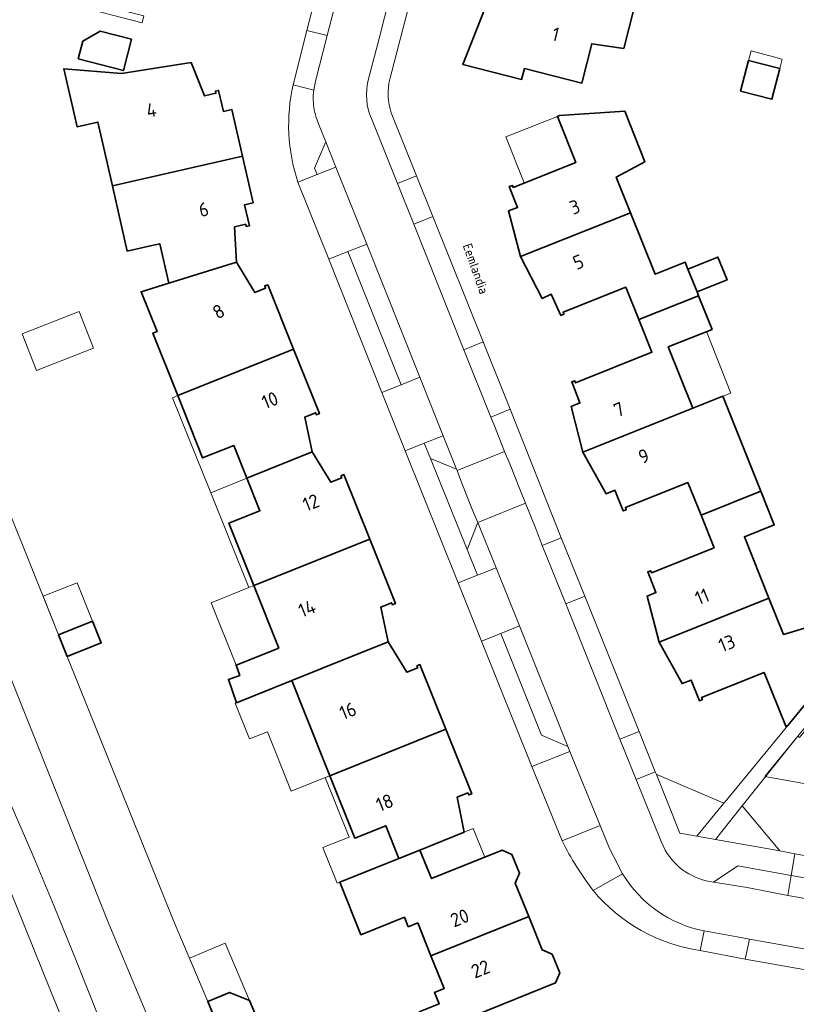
# Model space of a CAD drawing. Header units: metres. Extents: x 149984 to 156489, y 469398 to 478068.
# Tile 184 of 256: x 153750 to 153826, y 471643 to 471739. Entities that reach past the tile are written whole.
import ezdxf
from ezdxf.enums import TextEntityAlignment as Align

# ---------------------------------------------------------------- set-up
doc = ezdxf.new("R2010")
doc.units = ezdxf.units.M
doc.header["$LTSCALE"] = 0.75
for name, color, linetype, lineweight in [('B-WE-GR-BEPLANTING_CULTUUR_HEESTERS-GV', 252, 'Continuous', 18), ('B-WE-GR-BEPLANTING_CULTUUR_ROOS-GV', 252, 'Continuous', 18), ('B-WE-OG-BEBOUWING-GV', 6, 'Continuous', 35), ('B-WE-OG-BEBOUWING-T18', 1, 'Continuous', 18), ('B-WE-OG-BEBOUWING_LUIFEL-GV', 6, 'Continuous', 18), ('B-WE-OG-BEBOUWING_OVERBOUWING-GV', 6, 'Continuous', 18), ('B-WE-OG-TERREIN_BEGROEID-GV', 252, 'Continuous', 18), ('B-WE-OG-TERREIN_ERF-GV', 252, 'Continuous', 18), ('B-WE-OG-TOPOGRAFIE-T18', 7, 'Continuous', 18), ('B-WE-VH-GESLOTENVERHARDING_ASFALT-GV', 252, 'Continuous', 18), ('B-WE-VH-OPENVERHARDING_BETONSTRAATSTEEN-GV', 252, 'Continuous', 18), ('B-WE-VH-OPENVERHARDING_TEGEL-GV', 252, 'Continuous', 18)]:
    doc.layers.add(name, color=color, linetype=linetype, lineweight=lineweight)
doc.styles.add('NLCS-ISO-M500-T18', font='NLCS-ISO.ttf', dxfattribs={"height": 0.9})
doc.styles.add('NLCS-ISO-M750-T18', font='NLCS-ISO.ttf', dxfattribs={"height": 1.35})

msp = doc.modelspace()

# ---------------------------------------------------------------- linework, layer by layer
at = {"layer": 'B-WE-GR-BEPLANTING_CULTUUR_HEESTERS-GV', "flags": 128}
for points in [[(153769.715, 471639.568), (153768.35, 471642.802), (153764.976, 471650.794), (153754.634, 471676.536), (153753.79, 471678.637), (153746.036, 471697.938)], [(153742.957, 471689.761), (153758.701, 471650.394), (153763.741, 471638.352)]]:
    msp.add_lwpolyline(points, dxfattribs=at)
for points in [[(153812.241, 471665.008), (153812.193, 471664.989), (153814.483, 471659.256), (153816.121, 471658.972), (153818.773, 471662.2)], [(153817.947, 471658.644), (153824.249, 471657.521), (153820.581, 471661.947)]]:
    msp.add_lwpolyline(points, close=True, dxfattribs=at)
at = {"layer": 'B-WE-GR-BEPLANTING_CULTUUR_ROOS-GV', "flags": 128}
msp.add_lwpolyline([(153793.695, 471686.972), (153794.741, 471689.626), (153794.234, 471690.833), (153793.172, 471693.48), (153792.723, 471694.717), (153792.666, 471694.83), (153790.111, 471695.881)], close=True, dxfattribs=at)
at = {"layer": 'B-WE-OG-BEBOUWING-GV', "flags": 128}
for points in [[(153805.225, 471742.966), (153804.38, 471743.182), (153803.535, 471739.879), (153797.169, 471741.504), (153797.22, 471741.706), (153796.908, 471741.787), (153796.361, 471739.683), (153795.449, 471739.916), (153793.273, 471734.396), (153799.024, 471732.927), (153799.296, 471733.993), (153804.893, 471732.563), (153805.871, 471736.409), (153808.998, 471735.954), (153810.452, 471741.629), (153805.564, 471742.879)], [(153760.918, 471736.86), (153757.854, 471737.657), (153756.146, 471736.655), (153755.7, 471734.943), (153760.12, 471733.792)], [(153759.044, 471722.524), (153770.92, 471725.249), (153771.749, 471725.438), (153770.709, 471729.997), (153769.882, 471729.808), (153769.415, 471731.86), (153769.104, 471731.789), (153769.153, 471731.575), (153768.052, 471731.321), (153766.734, 471734.594), (153759.916, 471733.524), (153754.291, 471733.956), (153755.61, 471728.286), (153757.633, 471728.757)], [(153820.418, 471731.791), (153823.468, 471730.999), (153824.247, 471734), (153821.197, 471734.792)], [(153809.667, 471719.889), (153808.269, 471723.387), (153811.062, 471724.878), (153809.09, 471729.834), (153802.711, 471729.397), (153802.513, 471729.317), (153804.308, 471724.812), (153798.196, 471722.375), (153798.114, 471722.577), (153797.815, 471722.457), (153798.624, 471720.427), (153797.75, 471720.079), (153798.916, 471715.61)], [(153764.54, 471713.014), (153771.169, 471715.071), (153770.969, 471718.52), (153772.067, 471718.77), (153772.114, 471718.556), (153772.428, 471718.628), (153771.959, 471720.685), (153772.788, 471720.874), (153771.749, 471725.438), (153770.92, 471725.249), (153759.044, 471722.524), (153759.079, 471722.37), (153760.486, 471716.151), (153762.596, 471716.628), (153763.669, 471716.869)], [(153798.916, 471715.61), (153801.024, 471711.52), (153801.913, 471711.929), (153802.853, 471709.866), (153803.151, 471709.981), (153803.07, 471710.185), (153809.193, 471712.639), (153810.466, 471709.465), (153816.312, 471711.777), (153816.155, 471712.169), (153815.267, 471714.39), (153815.002, 471715.053), (153812.069, 471713.881), (153809.667, 471719.889)], [(153776.741, 471706.572), (153774.224, 471712.859), (153773.927, 471712.74), (153774.009, 471712.536), (153772.96, 471712.117), (153771.169, 471715.071), (153764.54, 471713.014), (153761.844, 471712.177), (153763.403, 471708.291), (153762.984, 471708.123), (153765.423, 471702.022)], [(153815.267, 471714.39), (153816.155, 471712.169), (153819.084, 471713.34), (153818.196, 471715.561)], [(153815.743, 471700.787), (153813.343, 471706.79), (153817.622, 471708.499), (153816.312, 471711.777), (153810.466, 471709.465), (153811.749, 471706.266), (153804.291, 471703.274), (153804.209, 471703.478), (153803.912, 471703.36), (153804.722, 471701.315), (153803.849, 471700.968), (153805.015, 471696.503)], [(153778.552, 471696.529), (153777.838, 471699.932), (153778.887, 471700.356), (153778.969, 471700.152), (153779.264, 471700.269), (153776.741, 471706.572), (153765.423, 471702.022), (153767.858, 471695.93), (153770.913, 471697.15), (153772.187, 471693.955)], [(153815.743, 471700.787), (153805.015, 471696.503), (153807.265, 471692.436), (153808.139, 471692.785), (153808.949, 471690.762), (153809.244, 471690.879), (153809.162, 471691.083), (153815.265, 471693.534), (153816.544, 471690.351), (153822.398, 471692.675), (153821.085, 471695.96), (153818.686, 471701.962)], [(153778.552, 471696.529), (153772.187, 471693.955), (153773.456, 471690.773), (153770.41, 471689.556), (153772.851, 471683.456), (153784.175, 471688.004), (153781.655, 471694.301), (153781.361, 471694.183), (153781.444, 471693.98), (153780.389, 471693.558)], [(153823.176, 471682.246), (153820.784, 471688.227), (153823.708, 471689.397), (153822.398, 471692.675), (153816.544, 471690.351), (153817.824, 471687.163), (153811.719, 471684.711), (153811.637, 471684.915), (153811.337, 471684.795), (153812.142, 471682.77), (153811.278, 471682.427), (153812.457, 471677.931)], [(153779.579, 471675.383), (153785.978, 471677.95), (153785.27, 471681.365), (153786.319, 471681.786), (153786.401, 471681.582), (153786.698, 471681.7), (153784.175, 471688.004), (153772.851, 471683.456), (153775.29, 471677.36), (153771.122, 471675.692), (153771.476, 471674.683), (153770.379, 471674.298), (153771.18, 471672.017), (153776.557, 471674.172)], [(153823.176, 471682.246), (153812.457, 471677.931), (153814.698, 471673.883), (153815.579, 471674.232), (153816.386, 471672.204), (153816.681, 471672.319), (153816.6, 471672.524), (153822.713, 471674.973), (153824.816, 471669.721), (153825.011, 471669.793), (153829.411, 471675.173), (153827.641, 471679.579), (153824.602, 471678.681)], [(153754.634, 471676.536), (153757.951, 471677.869), (153757.107, 471679.97), (153753.79, 471678.637)], [(153780.28, 471664.883), (153791.616, 471669.434), (153789.087, 471675.735), (153788.789, 471675.616), (153788.87, 471675.411), (153787.81, 471674.993), (153785.978, 471677.95), (153779.579, 471675.383), (153776.557, 471674.172), (153777.832, 471670.991)], [(153791.616, 471669.434), (153780.28, 471664.883), (153782.724, 471658.786), (153785.751, 471659.995), (153787.036, 471656.778), (153789.08, 471657.594), (153793.42, 471659.374), (153792.709, 471662.778), (153793.771, 471663.199), (153793.854, 471662.995), (153794.152, 471663.115)], [(153789.08, 471657.594), (153787.036, 471656.778), (153781.258, 471654.47), (153783.317, 471649.336), (153787.57, 471651.054), (153787.948, 471650.118), (153788.866, 471650.487), (153790.159, 471647.278), (153799.713, 471651.125), (153798.399, 471654.386), (153798.826, 471655.344), (153798.076, 471657.192), (153797.103, 471657.613), (153790.226, 471654.826)], [(153790.159, 471647.278), (153791.45, 471644.072), (153790.513, 471643.695), (153790.964, 471642.573), (153789.017, 471641.79), (153791.529, 471635.54), (153793.103, 471634.261), (153791.072, 471631.774), (153793.886, 471629.491), (153798.037, 471634.591), (153795.213, 471636.885), (153794.864, 471636.479), (153793.074, 471640.894), (153802.331, 471644.634), (153802.742, 471645.598), (153801.988, 471647.454), (153801.028, 471647.86), (153799.713, 471651.125)], [(153773.214, 471641.045), (153772.432, 471642.897), (153770.467, 471643.696), (153768.35, 471642.802), (153769.715, 471639.568)]]:
    msp.add_lwpolyline(points, close=True, dxfattribs=at)
at = {"layer": 'B-WE-OG-BEBOUWING_LUIFEL-GV', "flags": 128}
for points in [[(153761.846, 471750.853), (153754.999, 471752.6), (153752.748, 471743.78), (153755.864, 471742.985), (153755.154, 471740.203), (153761.951, 471738.468), (153762.121, 471739.135), (153755.961, 471740.707), (153757.821, 471748.01), (153757.608, 471748.064), (153757.687, 471748.375), (153760.999, 471747.531)], [(153821.197, 471734.792), (153824.247, 471734), (153824.486, 471734.919), (153821.435, 471735.711)], [(153799.279, 471722.807), (153804.308, 471724.812), (153802.513, 471729.317), (153797.484, 471727.313)], [(153817.074, 471708.28), (153813.343, 471706.79), (153815.743, 471700.787), (153819.472, 471702.276)], [(153768.654, 471692.526), (153772.187, 471693.955), (153770.913, 471697.15), (153767.858, 471695.93), (153765.423, 471702.022), (153764.899, 471701.81)], [(153772.187, 471693.955), (153768.654, 471692.526), (153772.373, 471683.264), (153772.851, 471683.456), (153770.41, 471689.556), (153773.456, 471690.773)], [(153753.79, 471678.637), (153757.107, 471679.97), (153755.591, 471683.744), (153752.274, 471682.412)], [(153772.851, 471683.456), (153772.373, 471683.264), (153768.677, 471681.78), (153771.122, 471675.692), (153775.29, 471677.36)], [(153776.557, 471674.172), (153771.18, 471672.017), (153771.044, 471671.963), (153772.445, 471668.475), (153774.186, 471669.174), (153776.516, 471663.372), (153779.838, 471664.706), (153780.28, 471664.883)], [(153831.359, 471663.281), (153832.301, 471668.561), (153826.904, 471669.525), (153826.156, 471668.607), (153825.995, 471668.738), (153822.784, 471664.811)], [(153782.724, 471658.786), (153780.28, 471664.883), (153779.838, 471664.706), (153782.162, 471658.888), (153779.607, 471657.867), (153781.004, 471654.369), (153781.258, 471654.47), (153787.036, 471656.778), (153785.751, 471659.995)], [(153793.42, 471659.374), (153789.08, 471657.594), (153790.226, 471654.826), (153795.42, 471656.931), (153794.287, 471659.725)], [(153768.35, 471642.802), (153770.467, 471643.696), (153772.432, 471642.897), (153770.057, 471648.524), (153766.558, 471647.047)]]:
    msp.add_lwpolyline(points, close=True, dxfattribs=at)
at = {"layer": 'B-WE-OG-BEBOUWING_OVERBOUWING-GV', "flags": 128}
msp.add_lwpolyline([(153751.623, 471704.484), (153757.19, 471706.675), (153755.783, 471710.252), (153750.215, 471708.062)], close=True, dxfattribs=at)
at = {"layer": 'B-WE-OG-TERREIN_BEGROEID-GV', "flags": 128}
for points in [[(153763.741, 471638.352), (153758.701, 471650.394), (153742.957, 471689.761), (153721.156, 471744.304), (153720.593, 471745.932), (153720.353, 471746.906), (153720.002, 471749.049), (153719.897, 471750.397), (153719.891, 471752.65), (153720.03, 471754.017), (153720.551, 471756.597), (153721.066, 471758.223), (153721.705, 471759.776), (153722.332, 471760.963), (153723.029, 471762.214), (153731.201, 471775.866), (153729.856, 471777.6), (153728.547, 471778.972), (153730.332, 471780.839), (153733.306, 471783.225), (153736.655, 471785.049), (153741.755, 471786.345), (153744.102, 471787.067), (153742.704, 471786.921)], [(153729.639, 471781.353), (153727.638, 471779.391), (153720.825, 471772.55), (153721.13, 471771.54), (153705.574, 471755.514), (153705.724, 471755.131), (153705.955, 471754.541), (153712.64, 471737.5), (153717.43, 471727.23), (153731.83, 471698.87), (153740.25, 471681.45), (153745.08, 471671.27), (153751.19, 471657.27), (153753.32, 471652.19), (153755.57, 471646.67), (153760.94, 471633.14)]]:
    msp.add_lwpolyline(points, dxfattribs=at)
at = {"layer": 'B-WE-OG-TERREIN_ERF-GV', "flags": 128}
for points in [[(153776.703, 471732.402), (153778.035, 471737.711), (153779.237, 471742.389), (153780.278, 471746.428), (153788.176, 471777.498), (153786.615, 471777.909), (153781.757, 471779.186), (153772.433, 471781.607), (153761.069, 471784.491), (153750.195, 471787.32), (153750.017, 471787.362), (153746.326, 471787.295)], [(153788.636, 471742.62), (153786.147, 471732.963)], [(153822.398, 471692.675), (153823.708, 471689.397), (153820.784, 471688.227), (153823.176, 471682.246), (153824.602, 471678.681), (153827.641, 471679.579), (153829.411, 471675.173), (153840.747, 471689.184), (153832.9, 471708.023), (153830.311, 471706.944), (153829.19, 471709.635), (153831.779, 471710.713), (153830.385, 471714.061), (153829.356, 471716.531), (153832.577, 471728.933), (153835.302, 471739.425)], [(153789.017, 471641.79), (153790.964, 471642.573), (153790.513, 471643.695), (153791.45, 471644.072), (153790.159, 471647.278), (153788.866, 471650.487), (153787.948, 471650.118), (153787.57, 471651.054), (153783.317, 471649.336), (153781.258, 471654.47), (153787.036, 471656.778), (153785.751, 471659.995), (153782.724, 471658.786), (153780.28, 471664.883), (153777.832, 471670.991), (153776.557, 471674.172), (153771.18, 471672.017), (153770.379, 471674.298), (153771.476, 471674.683), (153771.122, 471675.692), (153775.29, 471677.36), (153772.851, 471683.456), (153770.41, 471689.556), (153773.456, 471690.773), (153772.187, 471693.955), (153770.913, 471697.15), (153767.858, 471695.93), (153765.423, 471702.022), (153762.984, 471708.123), (153763.403, 471708.291), (153761.844, 471712.177), (153764.54, 471713.014), (153763.669, 471716.869), (153762.596, 471716.628), (153760.486, 471716.151), (153759.079, 471722.37), (153759.044, 471722.524), (153757.633, 471728.757), (153755.61, 471728.286), (153754.291, 471733.956), (153759.916, 471733.524), (153766.734, 471734.594), (153768.052, 471731.321), (153769.153, 471731.575), (153769.104, 471731.789), (153769.415, 471731.86), (153769.882, 471729.808), (153770.709, 471729.997), (153771.749, 471725.438), (153772.788, 471720.874), (153771.959, 471720.685), (153772.428, 471718.628), (153772.114, 471718.556), (153772.067, 471718.77), (153770.969, 471718.52), (153771.169, 471715.071), (153772.96, 471712.117), (153774.009, 471712.536), (153773.927, 471712.74), (153774.224, 471712.859), (153776.741, 471706.572), (153779.264, 471700.269), (153778.969, 471700.152), (153778.887, 471700.356), (153777.838, 471699.932), (153778.552, 471696.529), (153780.389, 471693.558), (153781.444, 471693.98), (153781.361, 471694.183), (153781.655, 471694.301), (153784.175, 471688.004), (153786.698, 471681.7), (153786.401, 471681.582), (153786.319, 471681.786), (153785.27, 471681.365), (153785.978, 471677.95), (153787.81, 471674.993), (153788.87, 471675.411), (153788.789, 471675.616), (153789.087, 471675.735), (153791.616, 471669.434), (153794.152, 471663.115), (153793.854, 471662.995), (153793.771, 471663.199), (153792.709, 471662.778), (153793.42, 471659.374), (153789.08, 471657.594), (153790.226, 471654.826), (153797.103, 471657.613), (153798.076, 471657.192), (153798.826, 471655.344), (153798.399, 471654.386), (153799.713, 471651.125), (153801.028, 471647.86), (153801.988, 471647.454), (153802.742, 471645.598), (153802.331, 471644.634), (153793.074, 471640.894)], [(153786.291, 471729.657), (153788.75, 471723.504), (153790.332, 471719.534), (153795.247, 471707.281), (153797.888, 471700.694), (153802.893, 471688.134), (153805.206, 471682.433), (153810.499, 471669.204), (153812.082, 471665.266), (153812.193, 471664.989), (153812.241, 471665.008), (153818.773, 471662.2), (153818.856, 471662.301), (153825.011, 471669.793), (153824.816, 471669.721), (153822.713, 471674.973), (153816.6, 471672.524), (153816.681, 471672.319), (153816.386, 471672.204), (153815.579, 471674.232), (153814.698, 471673.883), (153812.457, 471677.931), (153811.278, 471682.427), (153812.142, 471682.77), (153811.337, 471684.795), (153811.637, 471684.915), (153811.719, 471684.711), (153817.824, 471687.163), (153816.544, 471690.351), (153815.265, 471693.534), (153809.162, 471691.083), (153809.244, 471690.879), (153808.949, 471690.762), (153808.139, 471692.785), (153807.265, 471692.436), (153805.015, 471696.503), (153803.849, 471700.968), (153804.722, 471701.315), (153803.912, 471703.36), (153804.209, 471703.478), (153804.291, 471703.274), (153811.749, 471706.266), (153810.466, 471709.465), (153809.193, 471712.639), (153803.07, 471710.185), (153803.151, 471709.981), (153802.853, 471709.866), (153801.913, 471711.929), (153801.024, 471711.52), (153798.916, 471715.61), (153797.75, 471720.079), (153798.624, 471720.427), (153797.815, 471722.457), (153798.114, 471722.577), (153798.196, 471722.375), (153804.308, 471724.812), (153802.513, 471729.317), (153802.711, 471729.397), (153809.09, 471729.834), (153811.062, 471724.878), (153808.269, 471723.387), (153809.667, 471719.889), (153812.069, 471713.881), (153815.002, 471715.053), (153815.267, 471714.39), (153818.196, 471715.561), (153819.084, 471713.34), (153816.155, 471712.169), (153816.312, 471711.777), (153817.622, 471708.499), (153813.343, 471706.79), (153815.743, 471700.787), (153818.686, 471701.962), (153821.085, 471695.96), (153822.398, 471692.675)], [(153802.975, 471658.516), (153800.028, 471665.772), (153795.09, 471678.018), (153792.811, 471683.743), (153787.627, 471696.636), (153785.36, 471702.344), (153780.172, 471715.376), (153777.164, 471722.902)], [(153746.036, 471697.938), (153753.79, 471678.637), (153757.107, 471679.97), (153757.951, 471677.869), (153754.634, 471676.536), (153764.976, 471650.794), (153768.35, 471642.802), (153770.467, 471643.696), (153772.432, 471642.897), (153773.214, 471641.045)], [(153825.995, 471668.738), (153820.581, 471661.947), (153824.249, 471657.521), (153825.713, 471657.26), (153830.064, 471656.494)], [(153845.608, 471642.545), (153829.732, 471645.371), (153820.862, 471646.95), (153816.476, 471647.786)]]:
    msp.add_lwpolyline(points, dxfattribs=at)
for points in [[(153805.225, 471742.966), (153806.187, 471746.729), (153815.905, 471744.243), (153814.942, 471740.481), (153810.452, 471741.629), (153808.998, 471735.954), (153805.871, 471736.409), (153804.893, 471732.563), (153799.296, 471733.993), (153799.024, 471732.927), (153793.273, 471734.396), (153795.449, 471739.916), (153796.361, 471739.683), (153796.908, 471741.787), (153797.22, 471741.706), (153797.169, 471741.504), (153803.535, 471739.879), (153804.38, 471743.182)], [(153760.918, 471736.86), (153760.12, 471733.792), (153755.7, 471734.943), (153756.146, 471736.655), (153757.854, 471737.657)], [(153820.418, 471731.791), (153821.197, 471734.792), (153824.247, 471734), (153823.468, 471730.999)]]:
    msp.add_lwpolyline(points, close=True, dxfattribs=at)
at = {"layer": 'B-WE-OG-TERREIN_ERF-GV'}
for points in [[(153777.164, 471722.902, -0.137792), (153776.703, 471732.402)], [(153786.147, 471732.963, 0.148224), (153786.291, 471729.657)], [(153806.003, 471653.667, -0.048635), (153802.975, 471658.516)], [(153816.476, 471647.786, -0.184034), (153806.003, 471653.667)]]:
    msp.add_lwpolyline(points, format="xyb", dxfattribs=at)
at = {"layer": 'B-WE-VH-GESLOTENVERHARDING_ASFALT-GV', "flags": 128}
for points in [[(153760.94, 471633.14), (153755.57, 471646.67), (153753.32, 471652.19), (153751.19, 471657.27), (153745.08, 471671.27), (153740.25, 471681.45), (153731.83, 471698.87), (153717.43, 471727.23), (153712.64, 471737.5), (153705.955, 471754.541), (153701.66, 471753.165), (153709.37, 471733.6)], [(153709.195, 471733.108), (153728.022, 471698.83), (153728.484, 471698.095), (153728.734, 471697.583), (153731.363, 471692.535), (153735.678, 471683.833), (153737.388, 471680.199), (153741.017, 471672.356), (153743.399, 471667.112), (153747.887, 471656.491), (153753.049, 471643.735), (153754.47, 471640.311)], [(153754.47, 471640.311), (153753.049, 471643.735), (153747.887, 471656.491), (153743.399, 471667.112), (153741.017, 471672.356), (153737.388, 471680.199), (153735.678, 471683.833), (153731.363, 471692.535), (153728.734, 471697.583), (153728.484, 471698.095), (153728.022, 471698.83), (153709.195, 471733.108)]]:
    msp.add_lwpolyline(points, dxfattribs=at)
at = {"layer": 'B-WE-VH-OPENVERHARDING_BETONSTRAATSTEEN-GV', "flags": 128}
for points in [[(153784.04, 471732.849), (153785.108, 471736.931), (153786.674, 471743.114), (153788.049, 471748.455), (153788.211, 471749.1), (153791.77, 471762.964), (153791.92, 471763.561), (153794.463, 471773.479), (153794.573, 471774.015), (153789.703, 471775.251), (153787.97, 471768.354), (153784.152, 471753.347), (153782.238, 471745.91), (153781.216, 471741.878), (153780.017, 471737.222), (153778.878, 471732.76), (153778.705, 471731.888)], [(153779.036, 471728.964), (153779.185, 471728.586), (153779.882, 471726.817), (153780.875, 471724.359), (153783.891, 471716.818), (153789.079, 471703.822), (153791.339, 471698.112), (153792.666, 471694.83), (153792.723, 471694.717), (153797.341, 471696.562), (153796.294, 471699.232), (153796.004, 471699.919), (153793.38, 471706.503), (153788.48, 471718.776), (153786.881, 471722.744), (153784.348, 471729.112)], [(153813.046, 471657.605), (153812.66, 471658.444), (153810.204, 471664.504), (153808.628, 471668.446), (153803.323, 471681.681), (153801.034, 471687.384), (153800.428, 471688.952), (153799.405, 471691.5), (153794.741, 471689.626), (153796.528, 471685.2), (153798.815, 471679.527), (153803.546, 471667.733), (153803.729, 471667.245), (153806.7, 471660.022), (153807.61, 471657.764), (153808.015, 471656.935), (153808.89, 471655.286)], [(153808.89, 471655.286), (153806.003, 471653.667)], [(153825.036, 471653.183), (153821.065, 471653.938), (153817.772, 471654.479)], [(153816.84, 471649.711), (153820.08, 471649.144), (153821.266, 471648.917), (153830.084, 471647.348), (153839.258, 471645.717), (153840.114, 471650.488), (153829.356, 471652.421), (153825.036, 471653.183)], [(153816.476, 471647.786), (153816.84, 471649.711)]]:
    msp.add_lwpolyline(points, dxfattribs=at)
for points in [[(153778.035, 471737.711), (153776.703, 471732.402), (153778.705, 471731.888), (153778.878, 471732.76), (153780.017, 471737.222)], [(153779.042, 471723.639), (153780.875, 471724.359), (153779.882, 471726.817), (153778.799, 471724.248)], [(153780.172, 471715.376), (153782.047, 471716.103), (153783.891, 471716.818), (153780.875, 471724.359), (153779.042, 471723.639), (153777.164, 471722.902)], [(153786.881, 471722.744), (153788.48, 471718.776), (153790.332, 471719.534), (153788.75, 471723.504)], [(153783.891, 471716.818), (153782.047, 471716.103), (153787.236, 471703.09), (153789.079, 471703.822)], [(153795.247, 471707.281), (153793.38, 471706.503), (153796.004, 471699.919), (153797.888, 471700.694)], [(153787.627, 471696.636), (153789.511, 471697.385), (153791.339, 471698.112), (153789.079, 471703.822), (153787.236, 471703.09), (153785.36, 471702.344)], [(153791.339, 471698.112), (153789.511, 471697.385), (153790.111, 471695.881), (153792.666, 471694.83)], [(153797.341, 471696.562), (153792.723, 471694.717), (153793.172, 471693.48), (153794.234, 471690.833), (153794.741, 471689.626), (153799.405, 471691.5), (153798.923, 471692.71), (153797.856, 471695.361)], [(153794.741, 471689.626), (153793.695, 471686.972), (153794.693, 471684.481), (153796.528, 471685.2)], [(153803.323, 471681.681), (153805.206, 471682.433), (153802.893, 471688.134), (153801.034, 471687.384)], [(153795.09, 471678.018), (153796.974, 471678.781), (153798.815, 471679.527), (153796.528, 471685.2), (153794.693, 471684.481), (153792.811, 471683.743)], [(153796.974, 471678.781), (153800.957, 471668.835), (153803.546, 471667.733), (153798.815, 471679.527)], [(153810.499, 471669.204), (153808.628, 471668.446), (153810.204, 471664.504), (153812.082, 471665.266)], [(153803.729, 471667.245), (153800.028, 471665.772), (153802.975, 471658.516), (153806.7, 471660.022)], [(153830.064, 471656.494), (153825.713, 471657.26), (153825.361, 471655.141), (153829.696, 471654.377)], [(153817.772, 471654.479), (153821.065, 471653.938), (153825.036, 471653.183), (153825.361, 471655.141), (153820.134, 471656.062)], [(153825.036, 471653.183), (153829.356, 471652.421), (153829.696, 471654.377), (153825.361, 471655.141)], [(153830.084, 471647.348), (153821.266, 471648.917), (153820.862, 471646.95), (153829.732, 471645.371)]]:
    msp.add_lwpolyline(points, close=True, dxfattribs=at)
at = {"layer": 'B-WE-VH-OPENVERHARDING_BETONSTRAATSTEEN-GV'}
for points in [[(153784.348, 471729.112, -0.166438), (153784.04, 471732.849)], [(153778.705, 471731.888, 0.075018), (153778.768, 471729.955)], [(153778.768, 471729.955, 0.04041), (153779.036, 471728.964)], [(153817.772, 471654.479, -0.236613), (153813.046, 471657.605)], [(153808.89, 471655.286, 0.211111), (153816.84, 471649.711)], [(153816.84, 471649.711, -0.211111), (153808.89, 471655.286)], [(153806.003, 471653.667, 0.184034), (153816.476, 471647.786)]]:
    msp.add_lwpolyline(points, format="xyb", dxfattribs=at)
at = {"layer": 'B-WE-VH-OPENVERHARDING_TEGEL-GV', "flags": 128}
for points in [[(153788.636, 471742.62), (153786.674, 471743.114), (153785.108, 471736.931), (153784.04, 471732.849)], [(153786.147, 471732.963), (153788.636, 471742.62)], [(153778.705, 471731.888), (153776.703, 471732.402)], [(153784.348, 471729.112), (153786.881, 471722.744), (153788.75, 471723.504), (153786.291, 471729.657)], [(153777.164, 471722.902), (153779.042, 471723.639), (153778.799, 471724.248), (153779.882, 471726.817), (153779.185, 471728.586), (153779.036, 471728.964)], [(153824.249, 471657.521), (153817.947, 471658.644), (153816.121, 471658.972), (153814.483, 471659.256), (153812.193, 471664.989), (153812.082, 471665.266), (153810.204, 471664.504), (153812.66, 471658.444), (153813.046, 471657.605)], [(153806.003, 471653.667), (153808.89, 471655.286), (153808.015, 471656.935), (153807.61, 471657.764), (153806.7, 471660.022), (153802.975, 471658.516)], [(153817.772, 471654.479), (153820.134, 471656.062), (153825.361, 471655.141), (153825.713, 471657.26), (153824.249, 471657.521)]]:
    msp.add_lwpolyline(points, dxfattribs=at)
for points in [[(153778.035, 471737.711), (153780.017, 471737.222), (153781.216, 471741.878), (153779.237, 471742.389)], [(153793.38, 471706.503), (153795.247, 471707.281), (153790.332, 471719.534), (153788.48, 471718.776)], [(153782.047, 471716.103), (153780.172, 471715.376), (153785.36, 471702.344), (153787.236, 471703.09)], [(153801.034, 471687.384), (153802.893, 471688.134), (153797.888, 471700.694), (153796.004, 471699.919), (153796.294, 471699.232), (153797.341, 471696.562), (153797.856, 471695.361), (153798.923, 471692.71), (153799.405, 471691.5), (153800.428, 471688.952)], [(153794.693, 471684.481), (153793.695, 471686.972), (153790.111, 471695.881), (153789.511, 471697.385), (153787.627, 471696.636), (153792.811, 471683.743)], [(153825.995, 471668.738), (153831.225, 471675.133), (153839.024, 471684.542), (153841.824, 471687.92), (153842.084, 471688.234), (153840.747, 471689.184), (153829.411, 471675.173), (153825.011, 471669.793), (153818.856, 471662.301), (153818.773, 471662.2), (153816.121, 471658.972), (153817.947, 471658.644), (153820.581, 471661.947)], [(153803.323, 471681.681), (153808.628, 471668.446), (153810.499, 471669.204), (153805.206, 471682.433)], [(153803.546, 471667.733), (153800.957, 471668.835), (153796.974, 471678.781), (153795.09, 471678.018), (153800.028, 471665.772), (153803.729, 471667.245)], [(153820.862, 471646.95), (153821.266, 471648.917), (153820.08, 471649.144), (153816.84, 471649.711), (153816.476, 471647.786)]]:
    msp.add_lwpolyline(points, close=True, dxfattribs=at)
at = {"layer": 'B-WE-VH-OPENVERHARDING_TEGEL-GV'}
for points in [[(153776.703, 471732.402, 0.137792), (153777.164, 471722.902)], [(153784.04, 471732.849, 0.166438), (153784.348, 471729.112)], [(153786.291, 471729.657, -0.148224), (153786.147, 471732.963)], [(153778.768, 471729.955, -0.075018), (153778.705, 471731.888)], [(153779.036, 471728.964, -0.04041), (153778.768, 471729.955)], [(153802.975, 471658.516, 0.048635), (153806.003, 471653.667)], [(153813.046, 471657.605, 0.236613), (153817.772, 471654.479)]]:
    msp.add_lwpolyline(points, format="xyb", dxfattribs=at)

# ---------------------------------------------------------------- texts
at = {"layer": 'B-WE-OG-BEBOUWING-T18', "style": 'NLCS-ISO-M750-T18'}
for s, rotation, p in [('1', 345.7, (153802.343, 471737.343)), ('4', 8.9, (153762.853, 471729.936)), ('6', 12.8, (153767.963, 471720.219)), ('3', 21.7, (153804.212, 471720.468)), ('5', 21.8, (153804.562, 471715.092)), ('8', 31.2, (153769.414, 471710.251)), ('10', 21.8, (153774.433, 471701.574)), ('7', 21.8, (153808.535, 471700.667)), ('9', 21.9, (153810.954, 471696.113)), ('12', 21.8, (153778.437, 471691.575)), ('11', 21.9, (153816.65, 471682.381)), ('14', 21.7, (153778.053, 471681.221)), ('13', 21.8, (153819.071, 471677.823)), ('16', 21.8, (153782.05, 471671.219)), ('18', 21.8, (153785.642, 471662.257)), ('20', 21.9, (153792.976, 471650.99)), ('22', 22, (153795.005, 471645.988))]:
    msp.add_text(s, height=1.35, rotation=rotation, dxfattribs=at).set_placement(p, align=Align.MIDDLE)
at = {"layer": 'B-WE-OG-TOPOGRAFIE-T18', "style": 'NLCS-ISO-M500-T18'}
msp.add_text('Eemlandia', height=0.9, rotation=289.5, dxfattribs=at).set_placement((153794.535, 471714.433), align=Align.MIDDLE)

doc.saveas('drawing.dxf')
